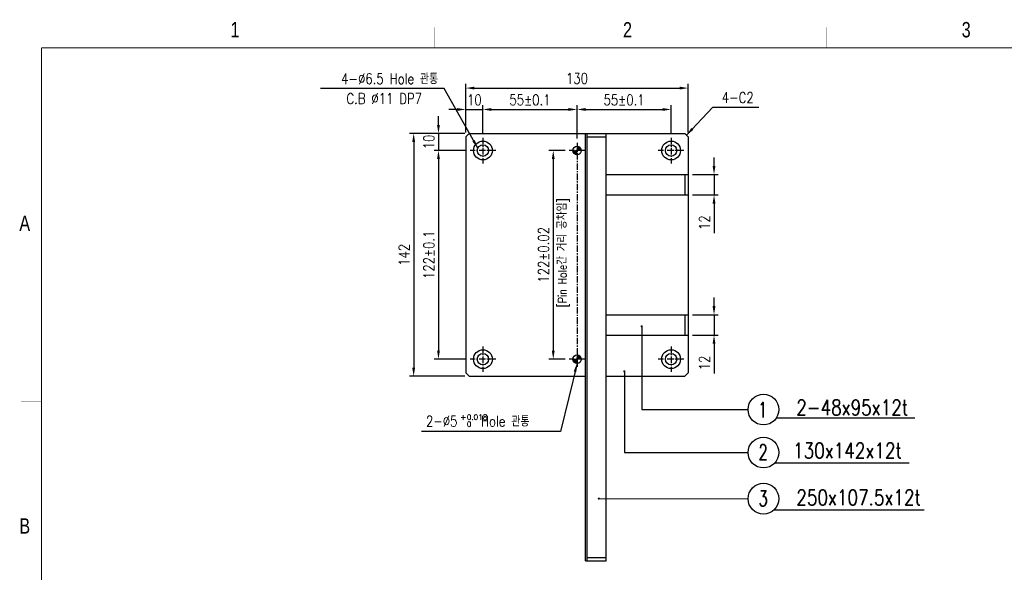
# Model space of a CAD drawing. Extents: x 4096 to 5249, y -6783 to -5973.
# Tile 2 of 5: x 4096 to 4671, y -6296 to -5973. Entities that reach past the tile are written whole.
import ezdxf
from ezdxf.enums import TextEntityAlignment as Align

# ---------------------------------------------------------------- set-up
doc = ezdxf.new("R2010")
doc.units = 0
doc.header["$LTSCALE"] = 3
doc.linetypes.add('CENTER', pattern=[2, 1.25, -0.25, 0.25, -0.25])
doc.layers.get('0').update_dxf_attribs({"linetype": 'CONTINUOUS'})
doc.layers.get('DEFPOINTS').update_dxf_attribs({"linetype": 'CONTINUOUS'})
for name, color, linetype in [('3', 4, 'CONTINUOUS'), ('CENTERLINE', 3, 'CENTER'), ('DIM', 2, 'CONTINUOUS'), ('DIMENSION', 4, 'CONTINUOUS'), ('HATCHLINE', 1, 'CONTINUOUS')]:
    doc.layers.add(name, color=color, linetype=linetype)
doc.styles.add('GHS', font='romans.shx', dxfattribs={"width": 0.8, "bigfont": 'ghs.shx'})
doc.styles.get("Standard").update_dxf_attribs({"font": 'Gulim.ttf'})
doc.dimstyles.new('ISO-25(x2.5)', dxfattribs={"dimscale": 2.5, "dimtxt": 2.5, "dimasz": 2, "dimexe": 1, "dimexo": 1, "dimgap": 1, "dimtad": 1, "dimdec": 4, "dimdsep": 46, "dimtxsty": 'GHS', "dimcen": 0, "dimclrd": 256, "dimclre": 256, "dimclrt": 9, "dimadec": 0, "dimazin": 0, "dimtfac": 1, "dimtdec": 4, "dimtmove": 0, "dimatfit": 3, "dimfxl": 1, "dimtolj": 1, "dimarcsym": 0})

# ---------------------------------------------------------------- blocks, each defined once
blk = doc.blocks.new('A3-DJ')
at = {"const_width": 0.2}
for points in [[(30, 269), (410, 269)], [(30, 269), (30, 10)]]:
    blk.add_lwpolyline(points, dxfattribs=at)
at = {"layer": '3', "const_width": 0.05}
for points in [[(106.5, 273), (106.5, 269)], [(183, 273), (183, 269)], [(26, 200), (30, 200)]]:
    blk.add_lwpolyline(points, dxfattribs=at)
at = {"layer": '3', "width": 0.8}
for s, p in [('1', (67.68, 272.54)), ('2', (144.18, 272.54)), ('3', (210.18, 272.54)), ('A', (26.72, 234.81)), ('B', (26.72, 175.81))]:
    blk.add_text(s, height=3, dxfattribs=at).set_placement(p, align=Align.MIDDLE)
blk = doc.blocks.new('*D14')
at = {"layer": 'DEFPOINTS', "color": 0}
for p in [(4417.02, -6049.19), (4407.63, -6171.19), (4417.02, -6171.19)]:
    blk.add_point(p, dxfattribs=at)
at = {"layer": 'DIMENSION', "lineweight": -2}
for p, q in [((4414.52, -6049.19), (4405.13, -6049.19)), ((4407.63, -6054.19), (4407.63, -6166.19)), ((4414.52, -6171.19), (4405.13, -6171.19))]:
    blk.add_line(p, q, dxfattribs=at)
at = {"layer": 'DIMENSION'}
for points in [[(4406.79, -6054.19), (4408.46, -6054.19), (4407.63, -6049.19)], [(4406.79, -6166.19), (4408.46, -6166.19), (4407.63, -6171.19)]]:
    blk.add_solid(points, dxfattribs=at)
at = {"layer": 'DIMENSION', "color": 9, "insert": (4402, -6110.19), "char_height": 6.25, "attachment_point": 5, "rotation": 90, "style": 'GHS'}
blk.add_mtext('\\A1;122%%p0.02', dxfattribs=at)
blk = doc.blocks.new('*D13')
at = {"layer": 'DEFPOINTS', "color": 0}
for p in [(4358.52, -6039.19), (4340.52, -6049.19), (4359.02, -6049.19)]:
    blk.add_point(p, dxfattribs=at)
at = {"layer": 'DIMENSION', "lineweight": -2}
for p, q in [((4340.52, -6034.19), (4340.52, -6029.19)), ((4356.02, -6039.19), (4338.02, -6039.19)), ((4340.52, -6039.19), (4340.52, -6049.19)), ((4356.52, -6049.19), (4338.02, -6049.19)), ((4340.52, -6054.19), (4340.52, -6059.19))]:
    blk.add_line(p, q, dxfattribs=at)
at = {"layer": 'DIMENSION'}
for points in [[(4339.69, -6034.19), (4341.36, -6034.19), (4340.52, -6039.19)], [(4339.69, -6054.19), (4341.36, -6054.19), (4340.52, -6049.19)]]:
    blk.add_solid(points, dxfattribs=at)
at = {"layer": 'DIMENSION', "color": 9, "insert": (4334.9, -6044.19), "char_height": 6.25, "attachment_point": 5, "rotation": 90, "style": 'GHS'}
blk.add_mtext('\\A1;10', dxfattribs=at)
blk = doc.blocks.new('*D12')
at = {"layer": 'DEFPOINTS', "color": 0}
for p in [(4359.02, -6049.19), (4340.52, -6171.19), (4359.02, -6171.19)]:
    blk.add_point(p, dxfattribs=at)
at = {"layer": 'DIMENSION', "lineweight": -2}
for p, q in [((4356.52, -6049.19), (4338.02, -6049.19)), ((4340.52, -6054.19), (4340.52, -6166.19)), ((4356.52, -6171.19), (4338.02, -6171.19))]:
    blk.add_line(p, q, dxfattribs=at)
at = {"layer": 'DIMENSION'}
for points in [[(4339.69, -6054.19), (4341.36, -6054.19), (4340.52, -6049.19)], [(4339.69, -6166.19), (4341.36, -6166.19), (4340.52, -6171.19)]]:
    blk.add_solid(points, dxfattribs=at)
at = {"layer": 'DIMENSION', "color": 9, "insert": (4334.9, -6110.19), "char_height": 6.25, "attachment_point": 5, "rotation": 90, "style": 'GHS'}
blk.add_mtext('\\A1;122%%P0.1', dxfattribs=at)
blk = doc.blocks.new('*D11')
at = {"layer": 'DEFPOINTS', "color": 0}
for p in [(4358.52, -6039.19), (4326.02, -6181.19), (4358.52, -6181.19)]:
    blk.add_point(p, dxfattribs=at)
at = {"layer": 'DIMENSION', "lineweight": -2}
for p, q in [((4356.02, -6039.19), (4323.52, -6039.19)), ((4326.02, -6044.19), (4326.02, -6176.19)), ((4356.02, -6181.19), (4323.52, -6181.19))]:
    blk.add_line(p, q, dxfattribs=at)
at = {"layer": 'DIMENSION'}
for points in [[(4325.19, -6044.19), (4326.86, -6044.19), (4326.02, -6039.19)], [(4325.19, -6176.19), (4326.86, -6176.19), (4326.02, -6181.19)]]:
    blk.add_solid(points, dxfattribs=at)
at = {"layer": 'DIMENSION', "color": 9, "insert": (4320.4, -6110.19), "char_height": 6.25, "attachment_point": 5, "rotation": 90, "style": 'GHS'}
blk.add_mtext('\\A1;142', dxfattribs=at)
blk = doc.blocks.new('*D10')
at = {"layer": 'DEFPOINTS', "color": 0}
for p in [(4366.52, -6025.19), (4356.52, -6041.19), (4366.52, -6041.69)]:
    blk.add_point(p, dxfattribs=at)
at = {"layer": 'DIMENSION', "lineweight": -2}
for p, q in [((4351.52, -6025.19), (4346.52, -6025.19)), ((4356.52, -6038.69), (4356.52, -6022.69)), ((4356.52, -6025.19), (4366.52, -6025.19)), ((4366.52, -6039.19), (4366.52, -6022.69)), ((4371.52, -6025.19), (4376.52, -6025.19))]:
    blk.add_line(p, q, dxfattribs=at)
at = {"layer": 'DIMENSION'}
for points in [[(4351.52, -6024.35), (4351.52, -6026.02), (4356.52, -6025.19)], [(4371.52, -6024.35), (4371.52, -6026.02), (4366.52, -6025.19)]]:
    blk.add_solid(points, dxfattribs=at)
at = {"layer": 'DIMENSION', "color": 9, "insert": (4361.52, -6019.56), "char_height": 6.25, "attachment_point": 5, "style": 'GHS'}
blk.add_mtext('\\A1;10', dxfattribs=at)
blk = doc.blocks.new('*D9')
at = {"layer": 'DEFPOINTS', "color": 0}
for p in [(4421.52, -6025.19), (4366.52, -6041.69), (4421.52, -6044.69)]:
    blk.add_point(p, dxfattribs=at)
at = {"layer": 'DIMENSION', "lineweight": -2}
for p, q in [((4366.52, -6039.19), (4366.52, -6022.69)), ((4371.52, -6025.19), (4416.52, -6025.19)), ((4421.52, -6042.19), (4421.52, -6022.69))]:
    blk.add_line(p, q, dxfattribs=at)
at = {"layer": 'DIMENSION'}
for points in [[(4371.52, -6024.35), (4371.52, -6026.02), (4366.52, -6025.19)], [(4416.52, -6024.35), (4416.52, -6026.02), (4421.52, -6025.19)]]:
    blk.add_solid(points, dxfattribs=at)
at = {"layer": 'DIMENSION', "color": 9, "insert": (4394.02, -6019.56), "char_height": 6.25, "attachment_point": 5, "style": 'GHS'}
blk.add_mtext('\\A1;55%%P0.1', dxfattribs=at)
blk = doc.blocks.new('*D8')
at = {"layer": 'DEFPOINTS', "color": 0}
for p in [(4476.52, -6025.19), (4476.52, -6041.69), (4421.52, -6044.69)]:
    blk.add_point(p, dxfattribs=at)
at = {"layer": 'DIMENSION', "lineweight": -2}
for p, q in [((4421.52, -6042.19), (4421.52, -6022.69)), ((4426.52, -6025.19), (4471.52, -6025.19)), ((4476.52, -6039.19), (4476.52, -6022.69))]:
    blk.add_line(p, q, dxfattribs=at)
at = {"layer": 'DIMENSION'}
for points in [[(4426.52, -6024.35), (4426.52, -6026.02), (4421.52, -6025.19)], [(4471.52, -6024.35), (4471.52, -6026.02), (4476.52, -6025.19)]]:
    blk.add_solid(points, dxfattribs=at)
at = {"layer": 'DIMENSION', "color": 9, "insert": (4449.02, -6019.56), "char_height": 6.25, "attachment_point": 5, "style": 'GHS'}
blk.add_mtext('\\A1;55%%P0.1', dxfattribs=at)
blk = doc.blocks.new('*D7')
at = {"layer": 'DEFPOINTS', "color": 0}
for p in [(4486.52, -6012.69), (4356.52, -6041.19), (4486.52, -6041.19)]:
    blk.add_point(p, dxfattribs=at)
at = {"layer": 'DIMENSION', "lineweight": -2}
for p, q in [((4356.52, -6038.69), (4356.52, -6010.19)), ((4361.52, -6012.69), (4481.52, -6012.69)), ((4486.52, -6038.69), (4486.52, -6010.19))]:
    blk.add_line(p, q, dxfattribs=at)
at = {"layer": 'DIMENSION'}
for points in [[(4361.52, -6011.85), (4361.52, -6013.52), (4356.52, -6012.69)], [(4481.52, -6011.85), (4481.52, -6013.52), (4486.52, -6012.69)]]:
    blk.add_solid(points, dxfattribs=at)
at = {"layer": 'DIMENSION', "color": 9, "insert": (4421.52, -6007.06), "char_height": 6.25, "attachment_point": 5, "style": 'GHS'}
blk.add_mtext('\\A1;130', dxfattribs=at)
blk = doc.blocks.new('*D6')
at = {"layer": 'DEFPOINTS', "color": 0}
for p in [(4486.52, -6063.19), (4486.52, -6075.19), (4501.62, -6075.19)]:
    blk.add_point(p, dxfattribs=at)
at = {"layer": 'DIMENSION', "lineweight": -2}
for p, q in [((4501.62, -6058.19), (4501.62, -6053.19)), ((4489.02, -6063.19), (4504.12, -6063.19)), ((4501.62, -6063.19), (4501.62, -6075.19)), ((4489.02, -6075.19), (4504.12, -6075.19)), ((4501.62, -6080.19), (4501.62, -6097.57))]:
    blk.add_line(p, q, dxfattribs=at)
at = {"layer": 'DIMENSION'}
for points in [[(4500.78, -6058.19), (4502.45, -6058.19), (4501.62, -6063.19)], [(4500.78, -6080.19), (4502.45, -6080.19), (4501.62, -6075.19)]]:
    blk.add_solid(points, dxfattribs=at)
at = {"layer": 'DIMENSION', "color": 9, "insert": (4495.99, -6091.38), "char_height": 6.25, "attachment_point": 5, "rotation": 90, "style": 'GHS'}
blk.add_mtext('\\A1;12', dxfattribs=at)
blk = doc.blocks.new('*D5')
at = {"layer": 'DEFPOINTS', "color": 0}
for p in [(4486.52, -6145.19), (4486.52, -6157.19), (4501.62, -6157.19)]:
    blk.add_point(p, dxfattribs=at)
at = {"layer": 'DIMENSION', "lineweight": -2}
for p, q in [((4501.62, -6140.19), (4501.62, -6135.19)), ((4489.02, -6145.19), (4504.12, -6145.19)), ((4501.62, -6145.19), (4501.62, -6157.19)), ((4489.02, -6157.19), (4504.12, -6157.19)), ((4501.62, -6162.19), (4501.62, -6179.57))]:
    blk.add_line(p, q, dxfattribs=at)
at = {"layer": 'DIMENSION'}
for points in [[(4500.78, -6140.19), (4502.45, -6140.19), (4501.62, -6145.19)], [(4500.78, -6162.19), (4502.45, -6162.19), (4501.62, -6157.19)]]:
    blk.add_solid(points, dxfattribs=at)
at = {"layer": 'DIMENSION', "color": 9, "insert": (4495.99, -6173.38), "char_height": 6.25, "attachment_point": 5, "rotation": 90, "style": 'GHS'}
blk.add_mtext('\\A1;12', dxfattribs=at)

msp = doc.modelspace()

# ---------------------------------------------------------------- hatches: boundary and pattern name
at = {"layer": 'HATCHLINE'}
h = msp.add_hatch(dxfattribs=at)
h.set_pattern_fill('ANSI31', color=256, scale=0.1, style=0)
h.set_pattern_definition([(135, (-3304.76512, 1199.78602), (0.224506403, 0.224506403), [])])
h.paths.add_polyline_path([(4421.52346, -6046.68715, -0.414213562), (4424.02346, -6049.18715), (4421.52346, -6049.18715)])
h.paths.add_polyline_path([(4421.52346, -6049.18715), (4421.52346, -6051.68715, -0.414213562), (4419.02346, -6049.18715)])
h = msp.add_hatch(dxfattribs=at)
h.set_pattern_fill('ANSI31', color=256, scale=0.1, style=0)
h.set_pattern_definition([(135, (-3304.76512, 1077.78602), (0.224506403, 0.224506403), [])])
h.paths.add_polyline_path([(4421.52346, -6168.68715, -0.414213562), (4424.02346, -6171.18715), (4421.52346, -6171.18715)])
h.paths.add_polyline_path([(4421.52346, -6171.18715), (4421.52346, -6173.68715, -0.414213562), (4419.02346, -6171.18715)])

# ---------------------------------------------------------------- linework, layer by layer
for p, q in [((4358.52346, -6039.18715), (4356.52346, -6041.18715)), ((4356.52346, -6041.18715), (4356.52346, -6179.18715)), ((4358.52346, -6039.18715), (4484.52346, -6039.18715)), ((4426.52346, -6289.18715), (4426.52346, -6039.18715)), ((4427.52346, -6289.18715), (4427.52346, -6039.18715)), ((4427.52346, -6041.18715), (4438.52346, -6041.18715)), ((4438.52346, -6289.18715), (4438.52346, -6039.18715)), ((4484.52346, -6039.18715), (4486.52346, -6041.18715)), ((4486.52346, -6041.18715), (4484.52346, -6039.18715)), ((4486.52346, -6041.18715), (4484.52346, -6039.18715)), ((4486.52346, -6041.18715), (4486.52346, -6179.18715)), ((4438.52346, -6063.18715), (4486.52346, -6063.18715)), ((4484.52346, -6063.18715), (4484.52346, -6075.18715)), ((4438.52346, -6075.18715), (4486.52346, -6075.18715)), ((4438.52346, -6145.18715), (4486.52346, -6145.18715)), ((4484.52346, -6145.18715), (4484.52346, -6157.18715)), ((4438.52346, -6157.18715), (4486.52346, -6157.18715)), ((4358.52346, -6181.18715), (4356.52346, -6179.18715)), ((4358.52346, -6181.18715), (4426.52346, -6181.18715)), ((4438.52346, -6181.18715), (4484.52346, -6181.18715)), ((4486.52346, -6179.18715), (4484.52346, -6181.18715)), ((4426.52346, -6289.18715), (4438.52346, -6289.18715)), ((4427.52346, -6287.18715), (4438.52346, -6287.18715))]:
    msp.add_line(p, q)
for centre, radius in [((4366.52346, -6049.18715), 5.5), ((4476.52346, -6049.18715), 5.5), ((4366.52346, -6049.18715), 3.3), ((4421.52346, -6049.18715), 2.5), ((4476.52346, -6049.18715), 3.3), ((4366.52346, -6171.18715), 5.5), ((4366.52346, -6171.18715), 3.3), ((4421.52346, -6171.18715), 2.5), ((4476.52346, -6171.18715), 5.5), ((4476.52346, -6171.18715), 3.3)]:
    msp.add_circle(centre, radius)
at = {"layer": 'CENTERLINE'}
for p, q in [((4366.52346, -6041.68715), (4366.52346, -6056.68715)), ((4476.52346, -6041.68715), (4476.52346, -6056.68715)), ((4374.02346, -6049.18715), (4359.02346, -6049.18715)), ((4426.02346, -6049.18715), (4417.02346, -6049.18715)), ((4421.52346, -6044.68715), (4421.52346, -6175.68715)), ((4421.52346, -6044.68715), (4421.52346, -6053.68715)), ((4484.02346, -6049.18715), (4469.02346, -6049.18715)), ((4366.52346, -6163.68715), (4366.52346, -6178.68715)), ((4476.52346, -6163.68715), (4476.52346, -6178.68715)), ((4421.52346, -6166.68715), (4421.52346, -6175.68715)), ((4374.02346, -6171.18715), (4359.02346, -6171.18715)), ((4426.02346, -6171.18715), (4417.02346, -6171.18715)), ((4484.02346, -6171.18715), (4469.02346, -6171.18715))]:
    msp.add_line(p, q, dxfattribs=at)
at = {"layer": 'DIMENSION'}
for p, q in [((4618.94648, -6205.72281), (4537.9532, -6205.72281)), ((4615.67799, -6231.98383), (4537.05201, -6231.98383)), ((4624.47321, -6259.53589), (4536.4611, -6259.53589))]:
    msp.add_line(p, q, dxfattribs=at)
for centre in [(4530.51739, -6200.65243), (4530.51739, -6225.79524), (4530.51739, -6252.77776)]:
    msp.add_circle(centre, 9, dxfattribs=at)

# ---------------------------------------------------------------- block references
at = {"xscale": 3, "yscale": 3, "zscale": 3}
msp.add_blockref('A3-DJ', (4018.48949, -6796.14357), dxfattribs=at)

# ---------------------------------------------------------------- texts
at = {"layer": 'DIM', "color": 9, "style": 'GHS'}
for s, p in [('+', (4353.30683, -6206.67845)), ('0.018', (4357.05683, -6206.67845)), ('0', (4357.05683, -6210.73085))]:
    msp.add_text(s, height=3.125, dxfattribs=at).set_placement(p)
at = {"layer": 'DIMENSION', "style": 'GHS', "width": 0.7}
for s, p in [('1', (4527.27631, -6205.35654)), ('2', (4527.61472, -6230.12923)), ('3', (4527.61472, -6257.11176))]:
    msp.add_text(s, height=9, dxfattribs=at).set_placement(p)
at = {"layer": 'DIMENSION', "color": 9, "char_height": 6.25, "style": 'GHS'}
for s, insert, attachment_point in [('4-%%c6.5 Hole 관통', (4340.30003, -6010.34033), 9), ('C.B %%c11 DP7', (4330.86278, -6021.91149), 9), ('4-C2', (4506.19206, -6021.34384), 7), ('2-%%c5    Hole 관통', (4333.18087, -6210.5671), 7)]:
    msp.add_mtext(s, dxfattribs=dict(at, insert=insert, attachment_point=attachment_point))
at = {"layer": 'DIMENSION', "color": 9, "insert": (4413.76739, -6109.05716), "char_height": 6.25, "attachment_point": 5, "rotation": 90, "style": 'GHS'}
msp.add_mtext('{\\H0.8x;[Pin Hole간 거리 공차임]}', dxfattribs=at)
at = {"layer": 'DIMENSION', "color": 7, "char_height": 9, "attachment_point": 6, "style": 'GHS'}
for s, insert in [('2-48x95x12t', (4615.10431, -6199.45246)), ('130x142x12t', (4611.41376, -6224.65247)), ('250x107.5x12t', (4622.5631, -6252.03869))]:
    msp.add_mtext(s, dxfattribs=dict(at, insert=insert))

# ---------------------------------------------------------------- dimensions: what is measured, and where the dimension line sits
at = {"layer": 'DIMENSION'}
for base, p1, p2, angle, picture, middle in [((4486.52346, -6012.68715), (4356.52346, -6041.18715), (4486.52346, -6041.18715), 180, '*D7', (4421.52346, -6007.06215)), ((4326.02346, -6181.18715), (4358.52346, -6039.18715), (4358.52346, -6181.18715), 90, '*D11', (4320.39846, -6110.18715)), ((4501.61539, -6075.18715), (4486.52346, -6063.18715), (4486.52346, -6075.18715), 90, '*D6', (4495.99039, -6091.37763)), ((4501.61539, -6157.18715), (4486.52346, -6145.18715), (4486.52346, -6157.18715), 90, '*D5', (4495.99039, -6173.37763))]:
    dim = msp.add_linear_dim(base=base, p1=p1, p2=p2, angle=angle, dimstyle='ISO-25(x2.5)', dxfattribs=at)
    dim.commit()
    dim.dimension.update_dxf_attribs({"geometry": picture, "text_midpoint": middle})
for base, p1, p2, angle, picture, middle in [((4366.52346, -6025.18715), (4356.52346, -6041.18715), (4366.52346, -6041.68715), 180, '*D10', (4361.52346, -6025.18715)), ((4340.52346, -6049.18715), (4358.52346, -6039.18715), (4359.02346, -6049.18715), 90, '*D13', (4340.52346, -6044.18715))]:
    dim = msp.add_linear_dim(base=base, p1=p1, p2=p2, angle=angle, dimstyle='ISO-25(x2.5)', dxfattribs=at)
    dim.commit()
    dim.dimension.update_dxf_attribs({"geometry": picture, "text_midpoint": middle, "dimtype": 160})
for base, p1, p2, angle, text, picture, middle in [((4421.52346, -6025.18715), (4366.52346, -6041.68715), (4421.52346, -6044.68715), 180, '<>%%P0.1', '*D9', (4394.02346, -6019.56215)), ((4476.52346, -6025.18715), (4421.52346, -6044.68715), (4476.52346, -6041.68715), 180, '<>%%P0.1', '*D8', (4449.02346, -6019.56215)), ((4407.62794, -6171.18715), (4417.02346, -6049.18715), (4417.02346, -6171.18715), 90, '<>%%p0.02', '*D14', (4402.00294, -6110.18715))]:
    dim = msp.add_linear_dim(base=base, p1=p1, p2=p2, angle=angle, text=text, dimstyle='ISO-25(x2.5)', dxfattribs=at)
    dim.commit()
    dim.dimension.update_dxf_attribs({"geometry": picture, "text_midpoint": middle})
dim = msp.add_linear_dim(base=(4340.52346, -6171.18715), p1=(4359.02346, -6049.18715), p2=(4359.02346, -6171.18715), angle=90, text='<>%%P0.1', dimstyle='ISO-25(x2.5)', override={"dimgap": 1, "dimtol": 0, "dimlim": 0, "dimtp": 0.1, "dimtm": 0.1}, dxfattribs=at)
dim.commit()
dim.dimension.update_dxf_attribs({"geometry": '*D12', "text_midpoint": (4334.89846, -6110.18715)})

# ---------------------------------------------------------------- leaders
at = {"layer": 'DIMENSION', "annotation_type": 0, "has_hookline": 1}
for points, hookline_direction, text_width in [([(4363.5103, -6047.84148), (4343.89567, -6012.84033), (4338.89567, -6012.84033)], 1, 64.78571), ([(4485.52346, -6040.18715), (4501.01058, -6023.84384), (4506.01058, -6023.84384)], 0, 19.28571)]:
    msp.add_leader(points, dimstyle='ISO-25(x2.5)', override={"dimgap": 1, "dimtad": 1}, dxfattribs=dict(at, hookline_direction=hookline_direction, text_width=text_width))
at = {"layer": 'DIMENSION'}
for points, override in [([(4459.33137, -6151.95217), (4459.33137, -6200.65243), (4521.51739, -6200.65243)], {"dimldrblk": 'DOTSMALL'}), ([(4421.52346, -6173.68715), (4411.83055, -6213.53463), (4330.54948, -6213.53463)], {"dimtp": 0.1, "dimtm": 0.1}), ([(4449.21573, -6178.29825), (4449.21573, -6225.79645), (4521.51739, -6225.79524)], {"dimldrblk": 'DOTSMALL'}), ([(4434.27082, -6252.75143), (4521.51739, -6252.77776)], {"dimldrblk": 'DOTSMALL'})]:
    msp.add_leader(points, dimstyle='ISO-25(x2.5)', override=override, dxfattribs=at)

doc.saveas('drawing.dxf')
